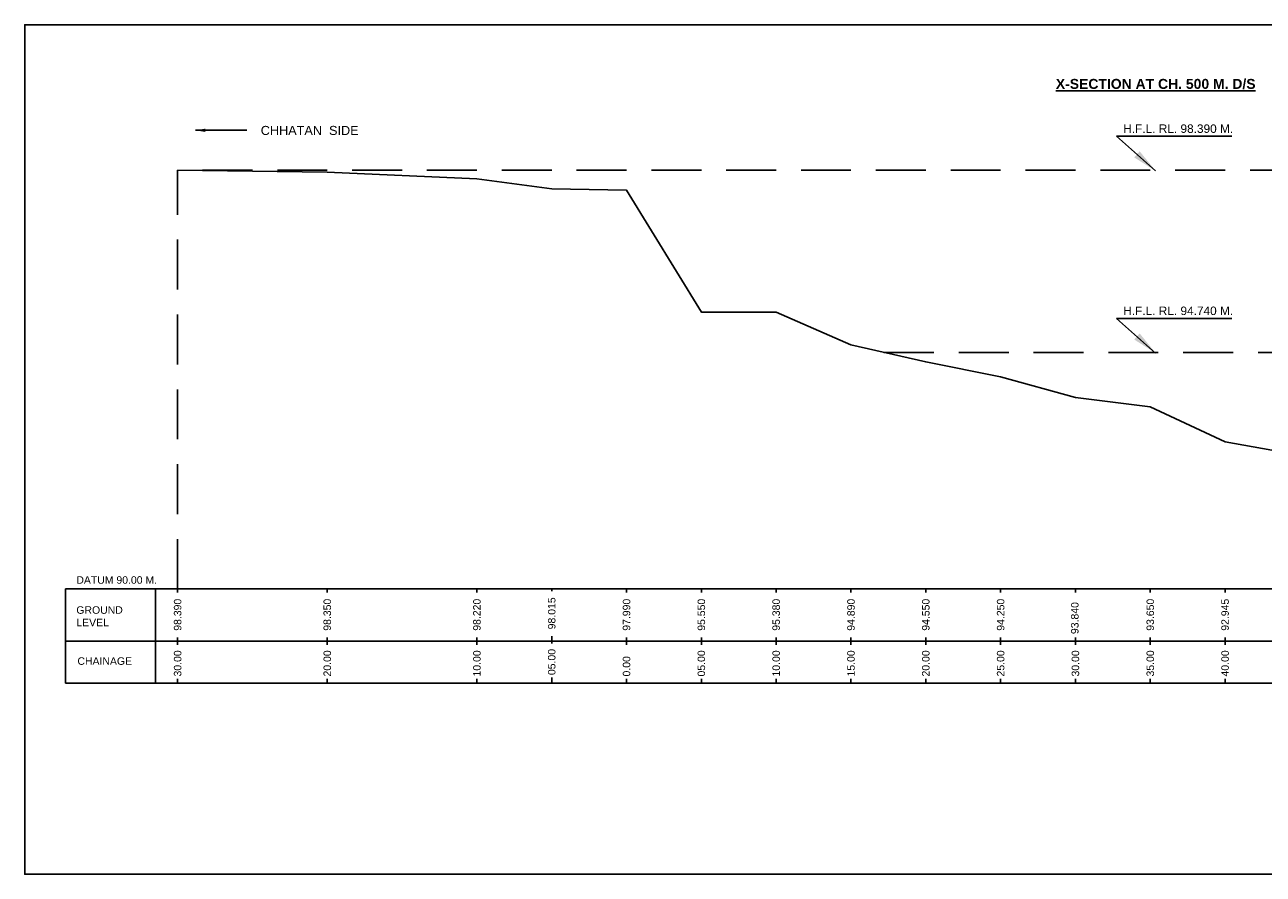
# Model space of a CAD drawing. Header units: millimetres. Extents: x 352577 to 447832, y -407174 to -389514.
# Tile 3 of 4: x 400417 to 425246, y -407174 to -390152. Entities that reach past the tile are written whole.
import ezdxf

# ---------------------------------------------------------------- set-up
doc = ezdxf.new("R2010")
doc.units = ezdxf.units.MM
doc.header["$LTSCALE"] = 1000
doc.header["$MEASUREMENT"] = 0
doc.linetypes.add('HIDDEN', pattern=[0.375, 0.25, -0.125])
doc.layers.add('text', color=7, linetype='Continuous')
doc.styles.get("Standard").update_dxf_attribs({"font": 'arial.ttf', "height": 170})
doc.dimstyles.new('SANJAY', dxfattribs={"dimscale": 2.755, "dimtxt": 20000000001.9985, "dimasz": 42.0275, "dimexe": 15.388, "dimexo": 15.5775, "dimgap": 1.7375, "dimtad": 0, "dimtih": 1, "dimtoh": 1, "dimdec": 0, "dimzin": 0, "dimdsep": 46, "dimtxsty": 'Standard', "dimcen": 4000, "dimclrd": 3, "dimclre": 6, "dimclrt": 1, "dimadec": 0, "dimazin": 0, "dimtfac": 1, "dimtdec": 0, "dimtofl": 0, "dimtmove": 0, "dimatfit": 3, "dimfxl": 1, "dimtolj": 1, "dimtzin": 0, "dimarcsym": 0})

msp = doc.modelspace()

# ---------------------------------------------------------------- linework, layer by layer
for p, q in [((402250, -401458), (446040, -401458)), ((401236, -402505), (446040, -402505)), ((401236, -403343), (401236, -403343)), ((402250, -403343), (446040, -403343)), ((407721, -403343), (418812, -403343))]:
    msp.add_line(p, q)
at = {"layer": 'text', "color": 1, "linetype": 'HIDDEN', "ltscale": 4}
for p, q in [((403481, -401458), (403481, -393068)), ((445481, -393068), (403481, -393068)), ((417643, -396718), (433312, -396718))]:
    msp.add_line(p, q, dxfattribs=at)
at = {"layer": 'text'}
for p, q in [((401236, -401458), (403038, -401458)), ((401236, -403343), (403038, -403343))]:
    msp.add_line(p, q, dxfattribs=at)
at = {"layer": 'text', "color": 0}
msp.add_line((401236, -401458), (401236, -403343), dxfattribs=at)
at = {"layer": 'text', "color": 1}
msp.add_line((412481, -401458), (412481, -401458), dxfattribs=at)
msp.add_lwpolyline([(447832, -407174), (400417, -407174), (400417, -390152), (447832, -390152)], close=True, dxfattribs=at)
msp.add_lwpolyline([(403481, -393068), (406481, -393108), (409481, -393238), (410981, -393443), (412481, -393468), (413981, -395908), (415481, -395908), (416981, -396568), (418481, -396908), (419981, -397208), (421481, -397618), (422981, -397808), (424481, -398513), (425981, -398778)], dxfattribs=at)
at = {"layer": 'text'}
for points in [[(403038, -401458), (403038, -403343)], [(403481, -401458), (403481, -401532)], [(403481, -401458), (403481, -401532)], [(406481, -401458), (406481, -401532)], [(406481, -401458), (406481, -401532)], [(409481, -401458), (409481, -401532)], [(410981, -401458), (410981, -401504)], [(412481, -401458), (412481, -401532)], [(413981, -401458), (413981, -401532)], [(415481, -401458), (415481, -401532)], [(416981, -401458), (416981, -401532)], [(418481, -401458), (418481, -401532)], [(419981, -401458), (419981, -401532)], [(421481, -401458), (421481, -401532)], [(422981, -401458), (422981, -401532)], [(424481, -401458), (424481, -401532)], [(403481, -402431), (403481, -402579)], [(406481, -402431), (406481, -402579)], [(409481, -402431), (409481, -402579)], [(410981, -402403), (410981, -402551)], [(412481, -402431), (412481, -402579)], [(413981, -402431), (413981, -402579)], [(415481, -402431), (415481, -402579)], [(416981, -402431), (416981, -402579)], [(418481, -402431), (418481, -402579)], [(418481, -402431), (418481, -402579)], [(419981, -402431), (419981, -402579)], [(419981, -402431), (419981, -402579)], [(421481, -402431), (421481, -402579)], [(421481, -402431), (421481, -402579)], [(422981, -402431), (422981, -402579)], [(422981, -402431), (422981, -402579)], [(424481, -402431), (424481, -402579)], [(424481, -402431), (424481, -402579)], [(403481, -403259), (403481, -403315)], [(403481, -403287), (403481, -403343)], [(406481, -403259), (406481, -403315)], [(406481, -403287), (406481, -403343)], [(409481, -403259), (409481, -403343)], [(410981, -403231), (410981, -403343)], [(412481, -403259), (412481, -403343)], [(413981, -403259), (413981, -403343)], [(415481, -403259), (415481, -403343)], [(416981, -403259), (416981, -403343)], [(418481, -403259), (418481, -403343)], [(419981, -403259), (419981, -403343)], [(421481, -403259), (421481, -403343)], [(422981, -403259), (422981, -403343)], [(424481, -403259), (424481, -403343)]]:
    msp.add_lwpolyline(points, dxfattribs=at)

# ---------------------------------------------------------------- texts
for s, p in [('98.390', (403556, -402295)), ('98.350', (406556, -402295)), ('98.220', (409556, -402295)), ('98.015', (411056, -402267)), ('97.990', (412556, -402295)), ('95.550', (414056, -402295)), ('95.380', (415556, -402295)), ('94.890', (417056, -402295)), ('94.550', (418556, -402295)), ('94.250', (420056, -402295)), ('93.650', (423056, -402295)), ('92.945', (424556, -402295)), ('93.840', (421543, -402362)), ('30.00', (403556, -403212)), ('20.00', (406556, -403212)), ('10.00', (409556, -403212)), ('05.00', (411056, -403184)), ('05.00', (414056, -403212)), ('10.00', (415556, -403212)), ('15.00', (417056, -403212)), ('20.00', (418556, -403212)), ('25.00', (420056, -403212)), ('30.00', (421556, -403212)), ('35.00', (423056, -403212)), ('40.00', (424556, -403212)), ('0.00', (412556, -403212))]:
    msp.add_text(s, height=150, rotation=90, dxfattribs=at).set_placement(p)
for s, insert, char_height, width, attachment_point in [('{\\fArial|b1|i0|c0|p34;\\LX-SECTION AT CH. 500 M. D/S}', (421088, -391237), 200, 5131.92, 1), ('CHHATAN  SIDE', (406129, -392179), 181.86, 39939.33, 2), ('DATUM 90.00 M.', (401451, -401203), 150, 3621.08, 1), ('GROUND\\PLEVEL', (401451, -401805), 150, 3621.08, 1), ('CHAINAGE', (401473, -402828), 150, 3621.08, 1)]:
    msp.add_mtext(s, dxfattribs=dict(at, insert=insert, char_height=char_height, width=width, attachment_point=attachment_point))
at = {"layer": 'text', "color": 1, "char_height": 170, "width": 3976.46, "attachment_point": 1}
for s, insert in [('H.F.L. RL. 98.390 M.', (422439, -392149)), ('H.F.L. RL. 94.740 M.', (422439, -395799))]:
    msp.add_mtext(s, dxfattribs=dict(at, insert=insert))

# ---------------------------------------------------------------- leaders
at = {"color": 1}
for points in [[(423088, -393081), (422307, -392387), (424618, -392387)], [(423088, -396731), (422307, -396037), (424618, -396037)]]:
    msp.add_leader(points, dimstyle='SANJAY', override={"dimscale": 1, "dimtxt": 500, "dimasz": 500, "dimexe": 250, "dimexo": 250, "dimgap": 30, "dimtih": 0, "dimtoh": 0, "dimcen": -1000, "dimclrd": 1, "dimclre": 3, "dimclrt": 7}, dxfattribs=at)
at = {"layer": 'text'}
msp.add_leader([(403839, -392267), (404870, -392267)], dimstyle='SANJAY', override={"dimscale": 1, "dimtxt": 200, "dimasz": 200, "dimexe": 100, "dimexo": 100, "dimgap": 30, "dimtad": 0, "dimtih": 0, "dimtoh": 0, "dimcen": -1000, "dimclre": 3, "dimclrt": 7}, dxfattribs=at)

doc.saveas('drawing.dxf')
